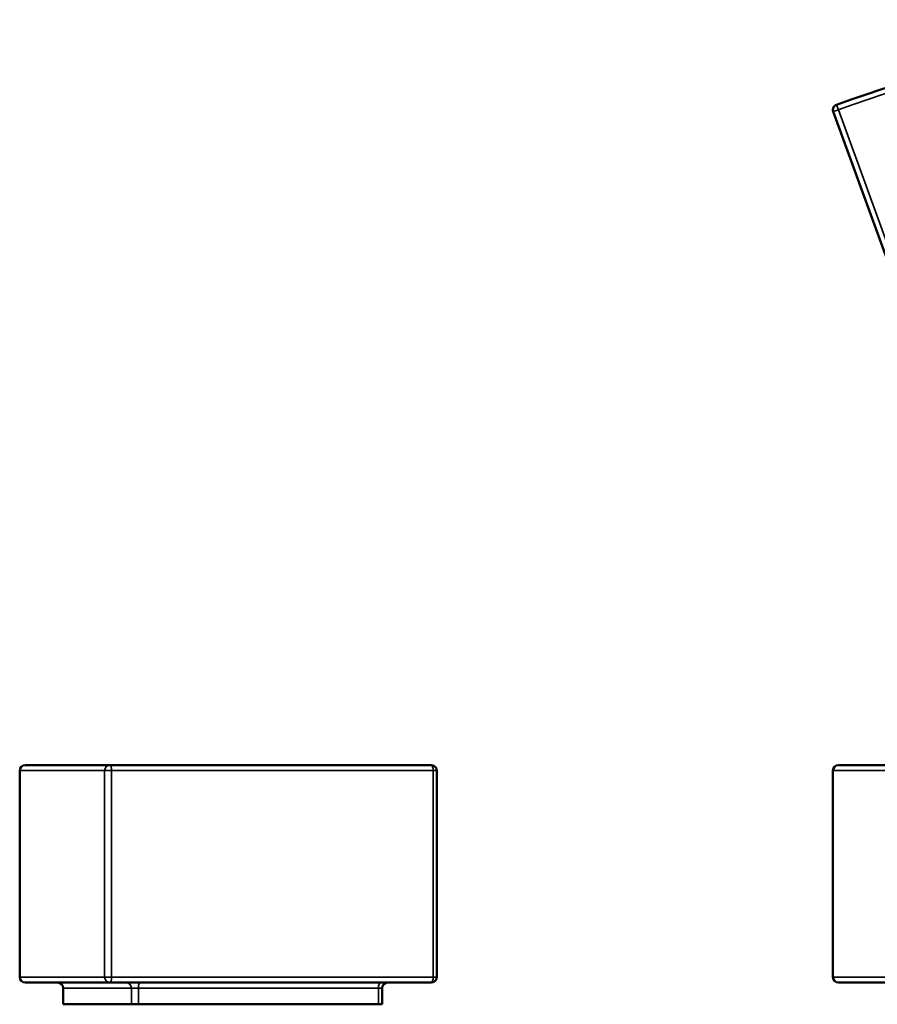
# Model space of a CAD drawing. Header units: millimetres. Extents: x 735 to 5438, y 1434 to 3246.
# Tile 1 of 9: x 735 to 2314, y 1434 to 3246. Entities that reach past the tile are written whole.
import ezdxf

# ---------------------------------------------------------------- set-up
doc = ezdxf.new("R2010")
doc.units = ezdxf.units.MM
doc.layers.add('Visibile (ISO)', color=7, linetype='Continuous', lineweight=50)
doc.layers.add('Visibile sottile (ISO)', color=7, linetype='Continuous', lineweight=35)

msp = doc.modelspace()

# ---------------------------------------------------------------- linework, layer by layer
at = {"layer": 'Visibile (ISO)'}
for p, q in [((2233, 3076.8), (2448.4, 2484.8)), ((745.4, 1874), (901.2, 1874)), ((1493.2, 1874), (901.2, 1874)), ((2457.8, 1874), (2242.4, 1874)), ((735.4, 1695), (735.4, 1864)), ((1503.2, 1484), (1503.2, 1864)), ((2232.4, 1484), (2232.4, 1864)), ((735.4, 1484), (735.4, 1653)), ((901.2, 1474), (745.4, 1474)), ((901.2, 1474), (1493.2, 1474)), ((2242.4, 1474), (2457.8, 1474)), ((815.4, 1434), (815.4, 1464)), ((1402.5, 1434), (1402.5, 1464)), ((815.4, 1434), (941, 1434)), ((953.9, 1434), (941, 1434)), ((1395.9, 1434), (953.9, 1434)), ((1402.5, 1434), (1395.9, 1434))]:
    msp.add_line(p, q, dxfattribs=at)
for centre, radius, start, end in [((3135.9, 596), 2650, 70.217, 109.783), ((2242.4, 3080.2), 10, 109.783, 200), ((745.4, 1864), 10, 90, 180), ((1493.2, 1864), 10, 0, 90), ((2242.4, 1864), 10, 90, 180), ((745.4, 1484), 10, 180, 270), ((805.4, 1464), 10, 0, 90), ((1412.5, 1464), 10, 90, 180), ((1493.2, 1484), 10, 270, 0), ((2242.4, 1484), 10, 180, 270)]:
    msp.add_arc(centre, radius, start, end, dxfattribs=at)
msp.add_open_spline([(735.4, 1695), (735.4, 1695), (735.4, 1694.8), (735.4, 1693.6), (735.4, 1692.8), (735.4, 1690.8), (735.4, 1690), (735.4, 1687.9), (735.5, 1686.8), (735.5, 1684.4), (735.5, 1683.2), (735.5, 1679.7), (735.5, 1677), (735.5, 1671.2), (735.5, 1668.5), (735.5, 1664.7), (735.5, 1663.5), (735.5, 1661.4), (735.4, 1660.3), (735.4, 1657.7), (735.4, 1656), (735.4, 1654.1), (735.4, 1653.7), (735.4, 1653.2), (735.4, 1653), (735.4, 1653)], degree=3, knots=[0, 0, 0, 0, 0.503747, 0.503747, 0.878246, 0.878246, 1.053061, 1.053061, 1.210995, 1.210995, 1.389863, 1.389863, 1.784642, 1.784642, 2.152123, 2.152123, 2.332059, 2.332059, 2.478129, 2.478129, 2.676054, 2.676054, 2.760168, 2.760168, 2.841333, 2.841333, 2.841333, 2.841333], dxfattribs=at)
at = {"layer": 'Visibile sottile (ISO)'}
for p, q in [((2239, 3089.6), (2242.4, 3080.2)), ((2242.4, 3080.2), (2233, 3076.8)), ((2457.8, 2488.2), (2242.4, 3080.2)), ((891.8, 1864), (735.4, 1864)), ((904.6, 1864), (891.8, 1864)), ((891.8, 1864), (891.8, 1484)), ((904.6, 1484), (904.6, 1864)), ((904.6, 1864), (1496.6, 1864)), ((1503.2, 1864), (1496.6, 1864)), ((1496.6, 1864), (1496.6, 1484)), ((2233, 1864), (2232.4, 1864)), ((2233, 1484), (2233, 1864)), ((2233, 1864), (2448.4, 1864)), ((735.4, 1484), (891.8, 1484)), ((891.8, 1484), (904.6, 1484)), ((1496.6, 1484), (904.6, 1484)), ((1496.6, 1484), (1503.2, 1484)), ((2232.4, 1484), (2233, 1484)), ((2448.4, 1484), (2233, 1484)), ((941, 1464), (815.4, 1464)), ((953.9, 1464), (941, 1464)), ((941, 1464), (941, 1434)), ((953.9, 1464), (1395.9, 1464)), ((953.9, 1434), (953.9, 1464)), ((1402.5, 1464), (1395.9, 1464)), ((1395.9, 1464), (1395.9, 1434))]:
    msp.add_line(p, q, dxfattribs=at)
msp.add_arc((3135.9, 596), 2640, 70.217, 109.783, dxfattribs=at)
for centre, major_axis, ratio, start_param, end_param in [((901.2, 1864), (0, 10), 0.940981, 0, 1.570796), ((901.2, 1864), (0, 10), 0.34202, 4.712389, 6.283185), ((1493.2, 1864), (0, 10), 0.34202, 4.712389, 6.283185), ((2242.4, 1864), (0, 10), 0.939693, 0, 1.570796), ((901.2, 1484), (0, -10), 0.940981, 4.712389, 6.283185), ((901.2, 1484), (0, -10), 0.34202, 0, 1.570796), ((931.5, 1464), (0, 10), 0.951136, 4.712389, 6.283185), ((957.3, 1464), (0, 10), 0.34202, 0, 1.570796), ((1399.3, 1464), (0, 10), 0.34202, 0, 1.570796), ((1493.2, 1484), (0, -10), 0.34202, 0, 1.570796), ((2242.4, 1484), (0, -10), 0.939693, 4.712389, 6.283185)]:
    msp.add_ellipse(centre, major_axis=major_axis, ratio=ratio, start_param=start_param, end_param=end_param, dxfattribs=at)

doc.saveas('drawing.dxf')
